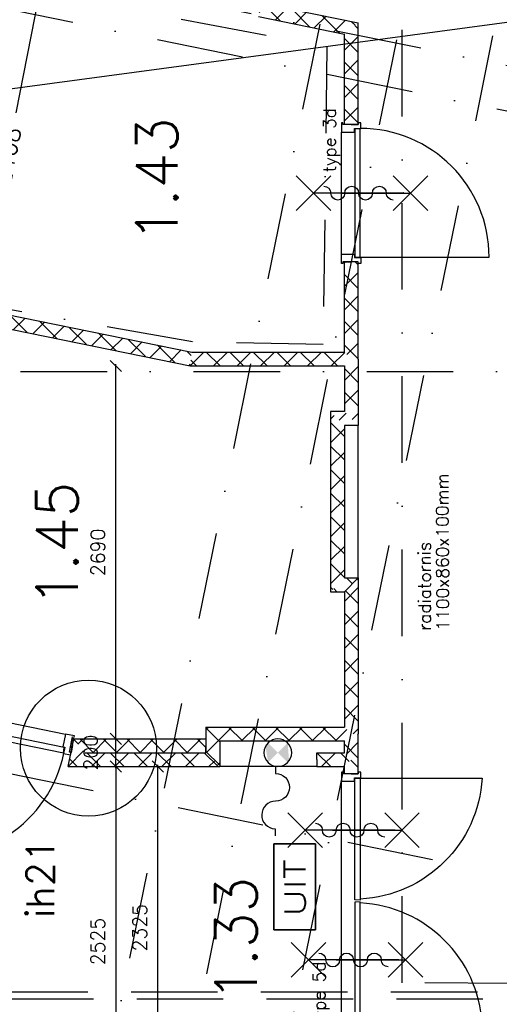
# Model space of a CAD drawing. Extents: x -171140 to 151546, y -8083 to 162438.
# Tile 29 of 96: x 25696 to 29159, y 38082 to 45185. Entities that reach past the tile are written whole.
import ezdxf
from ezdxf.enums import TextEntityAlignment as Align

# ---------------------------------------------------------------- set-up
doc = ezdxf.new("R2010")
doc.units = 0
doc.header["$LTSCALE"] = 50
doc.header["$MEASUREMENT"] = 0
doc.header["$PDMODE"] = 3
doc.header["$PDSIZE"] = 0.001
for name, pattern in [('DASHDOT', [25, 12.5, -6.25, 0, -6.25]), ('DASHED', [0.75, 0.5, -0.25]), ('HIDDEN2', [0.1875, 0.125, -0.0625]), ('STRAM_0WT$0$DASHDOT', [25, 12.5, -6.25, 0, -6.25])]:
    doc.linetypes.add(name, pattern=pattern)
doc.layers.get('0').update_dxf_attribs({"linetype": 'CONTINUOUS'})
doc.layers.get('DEFPOINTS').update_dxf_attribs({"linetype": 'CONTINUOUS'})
for name, color, linetype in [('00', 7, 'CONTINUOUS'), ('_BRANDCOMPART', 6, 'DASHDOT'), ('_DETAILNUMMERS', 4, 'CONTINUOUS'), ('_DETAILNUMMERSTEKST', 4, 'CONTINUOUS'), ('A--A22--_F123-', 9, 'CONTINUOUS'), ('A--A56--_F123-', 7, 'CONTINUOUS'), ('A--L21--', 3, 'CONTINUOUS'), ('A--L22--', 7, 'CONTINUOUS'), ('A--L22--_F-2--', 7, 'CONTINUOUS'), ('A--L24AC1_TRAPPEN', 1, 'HIDDEN2'), ('A--L32--', 7, 'CONTINUOUS'), ('A--L32--_F-23-', 2, 'CONTINUOUS'), ('A--L32--_F123-', 1, 'CONTINUOUS'), ('A--L32--_F123-DRAAIR', 7, 'CONTINUOUS'), ('A--L3A1_VPORTS', 1, 'CONTINUOUS'), ('A--L56--', 7, 'CONTINUOUS'), ('A--L56--_F123-', 7, 'CONTINUOUS'), ('A--L63--', 7, 'CONTINUOUS'), ('A--L63--_F123-', 7, 'CONTINUOUS'), ('A--L65--', 7, 'CONTINUOUS'), ('A--L65--_F-23-', 7, 'CONTINUOUS'), ('A--L65--_F123-', 7, 'CONTINUOUS'), ('A--M$1A-_F123-', 1, 'CONTINUOUS'), ('A--T$1A-_F123-_R', 4, 'CONTINUOUS'), ('A--T63--_F123-', 1, 'CONTINUOUS'), ('STRAM_0WT$0$A--L$7A-_STRAM', 1, 'STRAM_0WT$0$DASHDOT'), ('STRAM_0WT$0$A--T$7A8-_STRA', 8, 'STRAM_0WT$0$DASHDOT'), ('TEKST_KOZIJNMERK', 10, 'CONTINUOUS'), ('TEKSTKOZIJNMERK', 2, 'CONTINUOUS'), ('X--LR---_CP', 7, 'CONTINUOUS')]:
    doc.layers.add(name, color=color, linetype=linetype)
doc.styles.add('ALFA-0_25', font='ROMANS')
doc.styles.add('B-01', font='SIMPLEX.SHX', dxfattribs={"width": 0.8, "height": 4.5})
doc.styles.add('HIEMSTRA', font='romans.shx')
doc.dimstyles.new('BEILEN', dxfattribs={"dimscale": 40, "dimtxt": 2.5, "dimasz": 2, "dimexe": 0.3, "dimexo": 0.3, "dimgap": 2, "dimtad": 1, "dimdec": 0, "dimzin": 0, "dimtxsty": 'HIEMSTRA', "dimblk1": 'OBLIQUE', "dimblk2": 'OBLIQUE', "dimsah": 1, "dimcen": -0.09, "dimdle": 0.3, "dimse1": 1, "dimclrd": 2, "dimclre": 2, "dimclrt": 3, "dimazin": 3, "dimtfac": 1, "dimtdec": 4, "dimtofl": 0, "dimtmove": 0, "dimatfit": 3, "dimtvp": 625, "dimtolj": 1, "dimtzin": 0})
doc.dimstyles.get("Standard").update_dxf_attribs({"dimscale": 40, "dimtxt": 2.5, "dimasz": 2, "dimexe": 0.3, "dimexo": 0.3, "dimgap": 2, "dimtad": 0, "dimdec": 0, "dimzin": 0, "dimtxsty": 'HIEMSTRA', "dimblk1": 'OBLIQUE', "dimblk2": 'OBLIQUE', "dimsah": 1, "dimcen": -0.09, "dimdle": 0.3, "dimse1": 1, "dimclrd": 2, "dimclre": 2, "dimclrt": 3, "dimazin": 3, "dimtfac": 1, "dimtdec": 4, "dimtix": 1, "dimtmove": 0, "dimatfit": 3, "dimtvp": 625, "dimtolj": 1, "dimtzin": 0})
doc.dimstyles.new('STANDARD$0', dxfattribs={"dimscale": 50, "dimtxt": 2.5, "dimasz": 2, "dimexe": 2, "dimexo": 0, "dimgap": 2, "dimtad": 1, "dimdec": 0, "dimzin": 0, "dimtxsty": 'ALFA-0_25', "dimblk1": 'OBLIQUE', "dimblk2": 'OBLIQUE', "dimsah": 1, "dimcen": -3, "dimdle": 2, "dimclrd": 1, "dimclre": 1, "dimclrt": 2, "dimazin": 3, "dimtfac": 0.6666666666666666, "dimtofl": 0, "dimtmove": 0, "dimatfit": 3, "dimtvp": 0.8333333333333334, "dimtolj": 1, "dimtzin": 0})
pattern_1 = [(45, (-27090.04645999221, -40031.85821619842), (-84.85281374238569, 84.8528137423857), []), (135, (-27090.04645999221, -40031.85821619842), (-84.8528137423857, -84.85281374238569), [])]
pattern_2 = [(45, (-26107.55094729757, -39846.85821619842), (-84.85281374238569, 84.8528137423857), []), (135, (-26107.55094729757, -39846.85821619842), (-84.8528137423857, -84.85281374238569), [])]

# ---------------------------------------------------------------- blocks, each defined once
blk = doc.blocks.new('*U1187')
at = {"layer": 'A--A22--_F123-', "linetype": 'CONTINUOUS'}
h = blk.add_hatch(dxfattribs=at)
h.set_pattern_fill('ALFAKRS', color=256, scale=120, style=0)
h.set_pattern_definition(pattern_1)
h.paths.add_polyline_path([(0, 0), (-50, 50), (-50, -134.9999999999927), (0, -184.9999999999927), (50, -234.9999999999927), (50, -50)])
at = {"layer": 'A--L22--_F-2--', "color": 2, "linetype": 'CONTINUOUS'}
for points in [[(-50, 50), (-50, 50), (-50, -134.9999999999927), (-50, -134.9999999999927)], [(50, -50), (50, -50), (50, -234.9999999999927), (50, -234.9999999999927)]]:
    blk.add_lwpolyline(points, dxfattribs=at)
blk = doc.blocks.new('Q060089-')
at = {"layer": 'A--L63--_F123-', "color": 1, "linetype": 'CONTINUOUS'}
blk.add_lwpolyline([(0, 0), (0, 300), (620, 300), (620, 0)], close=True, dxfattribs=at)
at = {"layer": 'X--LR---_CP'}
blk.add_point((620, 0), dxfattribs=at)
blk.add_point((620, 0), dxfattribs=at)
blk.add_point((620, 0), dxfattribs=at)
at = {"layer": 'A--T63--_F123-', "style": 'ALFA-0_25', "width": 1.279785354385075}
blk.add_text('UIT', height=150, dxfattribs=at).set_placement((96.21692030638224, 73.05139613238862), (507.5764985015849, 73.05139613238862), align=Align.FIT)
at = {"layer": 'A--L63--_F123-', "linetype": 'CONTINUOUS'}
mesh = blk.add_polyface(dxfattribs=at)
corners = [(0, 0), (0, 300), (620, 300), (620, 0)]
mesh.append_faces([[corners[k] for k in face] for face in [(0, 1, 1, 1), (1, 2, 2, 2), (2, 3, 3, 3), (3, 0, 0, 0)]])
mesh.append_faces([[corners[k] for k in face] for face in [(0, 3, 2, 1)]], dxfattribs={"vtx0": -1, "vtx1": -1, "vtx2": -1, "vtx3": -1})
blk = doc.blocks.new('*U1165')
at = {"layer": 'A--A22--_F123-', "linetype": 'CONTINUOUS'}
h = blk.add_hatch(dxfattribs=at)
h.set_pattern_fill('ALFAKRS', color=256, scale=120, style=0)
h.set_pattern_definition([(45, (-24966.49075178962, -43137.3032601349), (-84.85281374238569, 84.8528137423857), []), (135, (-24966.49075178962, -43137.3032601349), (-84.8528137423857, -84.85281374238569), [])])
h.paths.add_polyline_path([(0, 0), (-9.980120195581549, -48.99384860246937), (1960.801663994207, -450.4450439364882), (1965.842441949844, -400.4450439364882), (1970.883219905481, -350.4450439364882), (9.980120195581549, 48.99384860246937)])
at = {"layer": 'A--L22--_F-2--', "color": 2, "linetype": 'CONTINUOUS'}
for points in [[(0, 0), (-9.980120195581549, -48.99384860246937), (1960.801663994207, -450.4450439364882), (1960.801663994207, -450.4450439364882)], [(0, 0), (9.980120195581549, 48.99384860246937), (1970.883219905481, -350.4450439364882), (1970.883219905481, -350.4450439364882)]]:
    blk.add_lwpolyline(points, dxfattribs=at)
blk = doc.blocks.new('*U1146')
at = {"layer": 'A--A22--_F123-', "linetype": 'CONTINUOUS'}
h = blk.add_hatch(dxfattribs=at)
h.set_pattern_fill('ALFAKRS', color=256, scale=120, style=0)
h.set_pattern_definition([(45, (-26932.33319373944, -42736.85821619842), (-84.85281374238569, 84.8528137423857), []), (135, (-26932.33319373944, -42736.85821619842), (-84.8528137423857, -84.85281374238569), [])])
h.paths.add_polyline_path([(0, 0), (-5.040777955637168, -50), (1107.71326625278, -49.99999999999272), (1157.71326625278, 7.275957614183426e-12), (1107.71326625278, 50.00000000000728), (5.040777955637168, 50)])
at = {"layer": 'A--L22--_F-2--', "color": 2, "linetype": 'CONTINUOUS'}
for points in [[(5.040777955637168, 50), (5.040777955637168, 50), (1107.71326625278, 50.00000000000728), (1107.71326625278, 50.00000000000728)], [(-5.040777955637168, -50), (-5.040777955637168, -50), (1107.71326625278, -49.99999999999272), (1107.71326625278, -49.99999999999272)]]:
    blk.add_lwpolyline(points, dxfattribs=at)
blk = doc.blocks.new('*U1145')
at = {"layer": 'A--A22--_F123-', "linetype": 'CONTINUOUS'}
h = blk.add_hatch(dxfattribs=at)
h.set_pattern_fill('ALFAKRS', color=256, scale=120, style=0)
h.set_pattern_definition(pattern_2)
h.paths.add_polyline_path([(0, 0), (-61.21096547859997, -50), (1032.495512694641, -50), (982.4955126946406, 0), (932.4955126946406, 50), (61.21096547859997, 50)])
at = {"layer": 'A--L22--_F-2--', "color": 2, "linetype": 'CONTINUOUS'}
for points in [[(61.21096547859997, 50), (61.21096547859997, 50), (932.4955126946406, 50), (932.4955126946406, 50)], [(-61.21096547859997, -50), (-61.21096547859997, -50), (1032.495512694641, -50), (1032.495512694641, -50)]]:
    blk.add_lwpolyline(points, dxfattribs=at)
blk = doc.blocks.new('S060204-')
at = {"layer": 'A--L65--_F-23-', "color": 255}
blk.add_circle((0, 0), 0.0123, dxfattribs=at)
at = {"layer": 'A--L65--_F123-', "color": 1, "linetype": 'CONTINUOUS'}
for points in [[(-1.25, 6.25), (1.25, 3.75)], [(1.25, 6.25), (-1.25, 3.75)], [(0, 0), (0, 5)]]:
    blk.add_lwpolyline(points, dxfattribs=at)
blk = doc.blocks.new('S060205A')
at = {"layer": 'A--L65--_F-23-', "color": 255}
blk.add_circle((0, -0.01230000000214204), 0.0123, dxfattribs=at)
at = {"layer": 'A--L65--_F123-', "color": 1, "linetype": 'CONTINUOUS'}
for points in [[(-0.5, 5.737699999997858, 0.41), (0, 5.237699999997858)], [(0, 4.237699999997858, 1), (0, 5.237699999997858)], [(0, 4.237699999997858, 1), (0, 3.237699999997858)], [(0, 2.237699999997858, 1), (0, 3.237699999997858)], [(0, 2.237699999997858, 1), (0, 1.237699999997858)], [(0.5, 0.737699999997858, 0.41), (0, 1.237699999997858)]]:
    blk.add_lwpolyline(points, format="xyb", dxfattribs=at)
blk.add_lwpolyline([(0, -0.01230000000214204), (0, 6.237699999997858)], dxfattribs=at)
at = {"layer": 'A--L65--', "xscale": -1}
blk.add_blockref('S060204-', (0, 1.487699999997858), dxfattribs=at)
blk.add_blockref('S060204-', (0, 1.487699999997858), dxfattribs=at)
at = {"layer": 'A--L65--', "rotation": 180}
blk.add_blockref('S060204-', (0, 4.487699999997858), dxfattribs=at)
blk.add_blockref('S060204-', (0, 4.487699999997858), dxfattribs=at)
blk = doc.blocks.new('S050122-')
at = {"layer": 'A--A56--_F123-', "color": 2}
for points in [[(0.59, 1.09), (3.18, 1.29), (2, -0.33), (3.41, 1.09)], [(1.09, -2.11), (0.59, -1.74), (3.41, -1.74), (2, -0.33)]]:
    blk.add_solid(points, dxfattribs=at)
at = {"layer": 'A--L56--_F123-', "color": 1, "linetype": 'CONTINUOUS'}
blk.add_lwpolyline([(0, -0.33, 1), (4, -0.33, 1)], format="xyb", close=True, dxfattribs=at)
blk.add_lwpolyline([(4, -0.66), (5, -0.66, -1), (9, -0.66, 0.98), (13, -0.74), (14, -0.74)], format="xyb", dxfattribs=at)
blk = doc.blocks.new('*U1128')
at = {"layer": 'A--A22--_F123-', "linetype": 'CONTINUOUS'}
h = blk.add_hatch(dxfattribs=at)
h.set_pattern_fill('ALFAKRS', color=256, scale=120, style=0)
h.set_pattern_definition(pattern_1)
h.paths.add_polyline_path([(0, 0), (-50, 50), (950, 50.00000000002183), (1000, 2.182787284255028e-11), (950.0000000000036, -49.99999999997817), (50, -50)])
at = {"layer": 'A--L22--_F-2--', "color": 2, "linetype": 'CONTINUOUS'}
for points in [[(-50, 50), (-50, 50), (950, 50.00000000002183), (950, 50.00000000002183)], [(50, -50), (50, -50), (950.0000000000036, -49.99999999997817), (950.0000000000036, -49.99999999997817)]]:
    blk.add_lwpolyline(points, dxfattribs=at)
blk = doc.blocks.new('*U1084')
at = {"layer": 'A--A22--_F123-', "linetype": 'CONTINUOUS'}
h = blk.add_hatch(dxfattribs=at)
h.set_pattern_fill('ALFAKRS', color=256, scale=120, style=0)
h.set_pattern_definition([(45, (-26127.91955748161, -39946.85821619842), (-84.85281374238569, 84.8528137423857), []), (135, (-26127.91955748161, -39946.85821619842), (-84.8528137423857, -84.85281374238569), [])])
h.paths.add_polyline_path([(0, 0), (-40.84235529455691, 50), (912.1269025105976, 50), (912.1269025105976, 0), (912.1269025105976, -50), (40.84235529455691, -50)])
at = {"layer": 'A--L22--_F-2--', "color": 2, "linetype": 'CONTINUOUS'}
for points in [[(-40.84235529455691, 50), (-40.84235529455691, 50), (912.1269025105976, 50), (912.1269025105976, 0)], [(40.84235529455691, -50), (40.84235529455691, -50), (912.1269025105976, -50), (912.1269025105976, 0)]]:
    blk.add_lwpolyline(points, dxfattribs=at)
blk = doc.blocks.new('STRAM_0WT')
at = {"layer": 'STRAM_0WT$0$A--L$7A-_STRAM'}
for p, q in [((-35527.84678099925, 66718.09698073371), (-57057.90875369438, -38976.08064642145)), ((-45863.10254586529, 12168.25734525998), (-61174.94049504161, 15287.30162340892)), ((-45799.22977661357, 12481.81797631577), (-59254.97571282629, 15222.77353696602)), ((-47754.97353758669, 12905.71931084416), (-58003.33630250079, -37404.97072971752)), ((-47201.34304837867, 12792.94395263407), (-57719.32570982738, -38841.34902378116)), ((-46940.95552698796, 6876.921696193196), (-62252.79347616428, 9995.965974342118))]:
    blk.add_line(p, q, dxfattribs=at)
at = {"layer": 'STRAM_0WT$0$A--T$7A8-_STRA', "color": 8}
blk.add_line((-66167.14194266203, 10400.00000000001), (-540.6024494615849, 10400.00000000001), dxfattribs=at)
blk = doc.blocks.new('*U1082')
at = {"layer": 'A--A22--_F123-', "linetype": 'CONTINUOUS'}
h = blk.add_hatch(dxfattribs=at)
h.set_pattern_fill('ALFAKRS', color=256, scale=120, style=0)
h.set_pattern_definition([(45, (-27428.95975840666, -45256.0987512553), (-84.85281374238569, 84.8528137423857), []), (135, (-27428.95975840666, -45256.0987512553), (-84.8528137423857, -84.85281374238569), [])])
h.paths.add_polyline_path([(0, 0), (58.97396879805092, 39.01372840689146), (711.0867015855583, -93.8226100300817), (661.0867015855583, -134.6643492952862), (611.0867015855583, -175.5060885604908), (-9.980120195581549, -48.99384860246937)])
at = {"layer": 'A--L22--_F-2--', "color": 2, "linetype": 'CONTINUOUS'}
for points in [[(58.97396879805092, 39.01372840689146), (58.97396879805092, 39.01372840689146), (711.0867015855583, -93.8226100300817), (711.0867015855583, -93.8226100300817)], [(-9.980120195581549, -48.99384860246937), (-9.980120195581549, -48.99384860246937), (611.0867015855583, -175.5060885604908), (611.0867015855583, -175.5060885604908)]]:
    blk.add_lwpolyline(points, dxfattribs=at)
blk = doc.blocks.new('_OBLIQUE')
at = {"color": 0, "linetype": 'BYBLOCK'}
blk.add_line((-0.5, -0.5), (0.5, 0.5), dxfattribs=at)
blk = doc.blocks.new('*D232')
at = {"layer": 'A--M$1A-_F123-', "color": 2, "linetype": 'CONTINUOUS'}
blk.add_line((33428.32547531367, 45730.4540109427), (16072.69047411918, 43400.29928627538), dxfattribs=at)
at = {"layer": 'DEFPOINTS', "color": 0, "linetype": 'CONTINUOUS'}
for p in [(33416.43218808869, 45728.85722699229), (16084.58376134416, 43401.89607022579), (16084.58376134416, 43401.89607022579)]:
    blk.add_point(p, dxfattribs=at)
at = {"layer": 'A--M$1A-_F123-', "color": 2, "linetype": 'CONTINUOUS', "xscale": 80, "yscale": 80, "zscale": 80}
for p, rotation in [((33416.43218808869, 45728.85722699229), 7.646762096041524), ((16084.58376134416, 43401.89607022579), 187.6467620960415)]:
    blk.add_blockref('_OBLIQUE', p, dxfattribs=dict(at, rotation=rotation))
at = {"layer": 'A--M$1A-_F123-', "color": 3, "linetype": 'CONTINUOUS', "insert": (24733.20948192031, 44694.22059354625), "char_height": 100, "attachment_point": 5, "rotation": 7.64676209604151, "style": 'HIEMSTRA'}
blk.add_mtext('\\A1;17487', dxfattribs=at)
blk = doc.blocks.new('*D238')
at = {"color": 2, "linetype": 'BYBLOCK'}
blk.add_line((26692.90648273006, 37459.85821619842), (26692.90648273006, 39808.85821619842), dxfattribs=at)
at = {"layer": 'DEFPOINTS', "color": 0, "linetype": 'BYBLOCK'}
for p in [(26692.90648273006, 39796.85821619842), (26692.90648273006, 39796.85821619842), (26692.90648273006, 37471.85821619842)]:
    blk.add_point(p, dxfattribs=at)
at = {"color": 2, "linetype": 'BYBLOCK', "xscale": 80, "yscale": 80, "zscale": 80}
for p, rotation in [((26692.90648273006, 39796.85821619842), 90), ((26692.90648273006, 37471.85821619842), 270)]:
    blk.add_blockref('_OBLIQUE', p, dxfattribs=dict(at, rotation=rotation))
at = {"color": 3, "linetype": 'BYBLOCK', "insert": (26562.90648273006, 38634.35821619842), "char_height": 100, "attachment_point": 5, "rotation": 90, "style": 'HIEMSTRA'}
blk.add_mtext('\\A1;2325', dxfattribs=at)
blk = doc.blocks.new('*D239')
at = {"color": 2, "linetype": 'BYBLOCK'}
for p, q in [((26390.11364490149, 39808.85821619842), (26390.11364490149, 37259.85821619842)), ((26386.47786460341, 37271.85821619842), (26402.11364490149, 37271.85821619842))]:
    blk.add_line(p, q, dxfattribs=at)
at = {"layer": 'DEFPOINTS', "color": 0, "linetype": 'BYBLOCK'}
for p in [(26374.47786460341, 39796.85821619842), (26374.47786460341, 37271.85821619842), (26390.11364490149, 37271.85821619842)]:
    blk.add_point(p, dxfattribs=at)
at = {"color": 2, "linetype": 'BYBLOCK', "xscale": 80, "yscale": 80, "zscale": 80}
for p, rotation in [((26390.11364490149, 39796.85821619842), 90), ((26390.11364490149, 37271.85821619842), 270)]:
    blk.add_blockref('_OBLIQUE', p, dxfattribs=dict(at, rotation=rotation))
at = {"color": 3, "linetype": 'BYBLOCK', "insert": (26260.11364490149, 38534.35821619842), "char_height": 100, "attachment_point": 5, "rotation": 90, "style": 'HIEMSTRA'}
blk.add_mtext('\\A1;2525', dxfattribs=at)
blk = doc.blocks.new('*D317')
at = {"color": 2, "linetype": 'BYBLOCK'}
blk.add_line((26390.11364490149, 39784.85821619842), (26390.11364490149, 39996.85821619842), dxfattribs=at)
at = {"layer": 'DEFPOINTS', "color": 0, "linetype": 'BYBLOCK'}
for p in [(26390.11364490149, 39996.85821619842), (26390.11364490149, 39996.85821619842), (26388.33650286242, 39796.85821619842)]:
    blk.add_point(p, dxfattribs=at)
at = {"color": 2, "linetype": 'BYBLOCK', "xscale": 80, "yscale": 80, "zscale": 80}
for p, rotation in [((26390.11364490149, 39996.85821619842), 90), ((26390.11364490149, 39796.85821619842), 270)]:
    blk.add_blockref('_OBLIQUE', p, dxfattribs=dict(at, rotation=rotation))
at = {"color": 3, "linetype": 'BYBLOCK', "insert": (26208.11364490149, 39896.85821619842), "char_height": 100, "attachment_point": 5, "rotation": 90, "style": 'HIEMSTRA'}
blk.add_mtext('\\A1;200', dxfattribs=at)
blk = doc.blocks.new('*D318')
at = {"color": 2, "linetype": 'BYBLOCK'}
blk.add_line((26390.11364490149, 39984.85821619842), (26390.11364490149, 42698.85821619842), dxfattribs=at)
at = {"layer": 'DEFPOINTS', "color": 0, "linetype": 'BYBLOCK'}
for p in [(26390.11364490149, 42686.85821619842), (26390.11364490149, 42686.85821619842), (26390.11364490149, 39996.85821619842)]:
    blk.add_point(p, dxfattribs=at)
at = {"color": 2, "linetype": 'BYBLOCK', "xscale": 80, "yscale": 80, "zscale": 80}
for p, rotation in [((26390.11364490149, 42686.85821619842), 90), ((26390.11364490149, 39996.85821619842), 270)]:
    blk.add_blockref('_OBLIQUE', p, dxfattribs=dict(at, rotation=rotation))
at = {"color": 3, "linetype": 'BYBLOCK', "insert": (26260.11364490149, 41341.85821619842), "char_height": 100, "attachment_point": 5, "rotation": 90, "style": 'HIEMSTRA'}
blk.add_mtext('\\A1;2690', dxfattribs=at)
blk = doc.blocks.new('*D319')
at = {"color": 1, "linetype": 'BYBLOCK'}
for p, q in [((25885.71854932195, 45620.47436553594), (25666.78793073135, 44512.07343439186)), ((26029.70448240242, 45490.10232855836), (25768.23640659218, 45541.74732990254)), ((25368.78021613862, 43003.32134448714), (25542.67931395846, 43883.73689891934)), ((25551.52125631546, 43069.15848587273), (25290.05318050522, 43120.80348721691))]:
    blk.add_line(p, q, dxfattribs=at)
at = {"layer": 'DEFPOINTS', "color": 0, "linetype": 'BYBLOCK'}
for p in [(25866.34099577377, 45522.36977635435), (26029.70448240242, 45490.10232855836), (25551.52125631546, 43069.15848587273)]:
    blk.add_point(p, dxfattribs=at)
at = {"color": 1, "linetype": 'BYBLOCK', "xscale": 100, "yscale": 100, "zscale": 100}
for p, rotation in [((25866.34099577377, 45522.36977635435), 78.82679734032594), ((25388.1577696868, 43101.42593366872), 258.8267973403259)]:
    blk.add_blockref('_OBLIQUE', p, dxfattribs=dict(at, rotation=rotation))
at = {"color": 2, "linetype": 'BYBLOCK', "insert": (25604.73362234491, 44197.9051666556), "char_height": 125, "attachment_point": 5, "rotation": 78.82679734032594, "style": 'ALFA-0_25'}
blk.add_mtext('\\A1;2468', dxfattribs=at)
blk = doc.blocks.new('*D341')
at = {"layer": 'A--M$1A-_F123-', "color": 2, "linetype": 'CONTINUOUS'}
for p, q in [((23981.86459492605, 29671.47096295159), (23903.4744371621, 29687.43915526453)), ((23978.66289297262, 29655.75334656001), (23984.25982377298, 29683.22948661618)), ((24079.85229213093, 29651.51072256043), (23981.86459492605, 29671.47096295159)), ((24079.85229213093, 29651.51072256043), (24158.24244989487, 29635.5425302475))]:
    blk.add_line(p, q, dxfattribs=at)
at = {"layer": 'DEFPOINTS', "color": 0, "linetype": 'CONTINUOUS'}
for p in [(23976.26766412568, 29643.99482289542), (23981.86459492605, 29671.47096295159), (24074.25536133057, 29624.03458250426)]:
    blk.add_point(p, dxfattribs=at)
at = {"layer": 'A--M$1A-_F123-', "color": 2, "linetype": 'CONTINUOUS', "xscale": 80, "yscale": 80, "zscale": 80}
for p, rotation in [((23981.86459492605, 29671.47096295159), 348.4862903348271), ((24079.85229213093, 29651.51072256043), 168.4862903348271)]:
    blk.add_blockref('_OBLIQUE', p, dxfattribs=dict(at, rotation=rotation))
at = {"layer": 'A--M$1A-_F123-', "color": 3, "linetype": 'CONTINUOUS', "insert": (36506.00868801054, 90903.8015958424), "char_height": 100, "attachment_point": 5, "rotation": 348.4862903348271, "style": 'HIEMSTRA'}
blk.add_mtext('\\A1;100', dxfattribs=at)
blk = doc.blocks.new('*U1020')
at = {"layer": 'A--A22--_F123-', "linetype": 'CONTINUOUS'}
h = blk.add_hatch(dxfattribs=at)
h.set_pattern_fill('ALFAKRS', color=256, scale=120, style=0)
h.set_pattern_definition(pattern_2)
h.paths.add_polyline_path([(0, 0), (-61.21096547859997, -50), (-20.47374511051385, 150), (20.36861018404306, 100), (61.21096547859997, 50), (61.21096547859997, 50)])
at = {"layer": 'A--L22--_F-2--', "color": 2, "linetype": 'CONTINUOUS'}
for points in [[(-61.21096547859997, -50), (-61.21096547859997, -50), (-20.47374511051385, 150), (-20.47374511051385, 150)], [(61.21096547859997, 50), (61.21096547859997, 50), (61.21096547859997, 50), (61.21096547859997, 50)]]:
    blk.add_lwpolyline(points, dxfattribs=at)
blk = doc.blocks.new('Q0340081')
at = {"layer": 'A--L32--_F123-', "color": 2, "linetype": 'CONTINUOUS'}
blk.add_lwpolyline([(0, 0), (0, -40), (926.1199999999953, -40), (923.1199999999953, 0), (0, 0)], close=True, dxfattribs=at)
at = {"layer": 'A--L32--_F123-', "color": 1, "linetype": 'CONTINUOUS'}
blk.add_lwpolyline([(0, -40), (0, -970, 0.414213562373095), (930, -40)], format="xyb", dxfattribs=at)
blk = doc.blocks.new('DR_930TYPE3')
at = {"layer": 'A--L32--_F123-', "color": 1}
blk.add_line((67, 0), (967, 0), dxfattribs=at)
for points in [[(0, -9), (0, 0), (67, 0), (67, -93.75), (52, -93.75), (52, -139), (0, -139), (0, -121), (12, -121), (12, -9), (0, -9)], [(1034, -9), (1034, 0), (967, 0), (967, -93.75), (982, -93.75), (982, -139), (1034, -139), (1034, -121), (1022, -121), (1022, -9), (1034, -9)]]:
    blk.add_lwpolyline(points, close=True, dxfattribs=at)
at = {"layer": 'X--LR---_CP', "color": 2, "linetype": 'CONTINUOUS'}
blk.add_point((0, 0), dxfattribs=at)
at = {"layer": 'X--LR---_CP', "color": 3, "linetype": 'CONTINUOUS'}
blk.add_point((0, 0), dxfattribs=at)
at = {"layer": 'A--L32--', "linetype": 'CONTINUOUS'}
blk.add_blockref('Q0340081', (53.94000000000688, -95.93610172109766), dxfattribs=at)
blk = doc.blocks.new('DR_930TYPE3B')
at = {"layer": 'A--L32--_F123-', "color": 1}
blk.add_line((67, 0), (947, 0), dxfattribs=at)
for points in [[(0, -9), (0, 0), (67, 0), (67, -93.75), (42, -93.75), (42, -139), (0, -139), (0, -121), (12, -121), (12, -9), (0, -9)], [(1014, -9), (1014, 0), (947, 0), (947, -93.75), (972, -93.75), (972, -139), (1014, -139), (1014, -121), (1002, -121), (1002, -9), (1014, -9)]]:
    blk.add_lwpolyline(points, close=True, dxfattribs=at)
at = {"layer": 'X--LR---_CP', "color": 1, "linetype": 'CONTINUOUS'}
blk.add_point((0, 0), dxfattribs=at)
blk.add_point((0, 0), dxfattribs=at)
at = {"layer": 'A--L32--', "linetype": 'CONTINUOUS'}
blk.add_blockref('Q0340081', (43.94000000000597, -95.93610172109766), dxfattribs=at)
blk = doc.blocks.new('TYPE_5D')
at = {"layer": 'A--L32--_F-23-'}
for points in [[(-1861.000000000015, 51.49999999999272), (-1861.000000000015, 69.49999999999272), (-1794.000000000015, 69.49999999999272), (-1794.000000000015, -24.25000000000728), (-1819.000000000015, -24.25000000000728), (-1819.000000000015, -69.50000000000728), (-1861.000000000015, -69.50000000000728), (-1861.000000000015, -51.50000000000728), (-1849.000000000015, -51.50000000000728), (-1849.000000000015, 51.49999999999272), (-1861.000000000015, 51.49999999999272)], [(-1.455191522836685e-11, 51.49999999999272), (-1.455191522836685e-11, 69.49999999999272), (-67.00000000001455, 69.49999999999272), (-67.00000000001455, -24.25000000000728), (-42.00000000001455, -24.25000000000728), (-42.00000000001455, -69.50000000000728), (-1.455191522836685e-11, -69.50000000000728), (-1.455191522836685e-11, -51.50000000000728), (-12.00000000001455, -51.50000000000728), (-12.00000000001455, 51.49999999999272), (-1.455191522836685e-11, 51.49999999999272)], [(-1817.000000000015, -26.07359312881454), (-1817.000000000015, -66.07359312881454), (-937.0000000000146, -66.07359312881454), (-940.0000000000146, -26.07359312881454), (-1817.000000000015, -26.07359312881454)], [(-44.00000000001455, -26.07359312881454), (-44.00000000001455, -66.07359312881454), (-924.0000000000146, -66.07359312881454), (-921.0000000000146, -26.07359312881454), (-44.00000000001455, -26.07359312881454)]]:
    blk.add_lwpolyline(points, close=True, dxfattribs=at)
at = {"layer": 'A--L32--_F123-', "color": 1}
blk.add_line((-1794.000000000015, 69.49999999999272), (-67.00000000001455, 69.49999999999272), dxfattribs=at)
at = {"layer": 'A--L32--_F123-DRAAIR', "color": 1}
for points in [[(-1817.000000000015, -66.07359312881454), (-1817.000000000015, -946.0735931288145, 0.3818475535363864), (-944.1200000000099, -66.32359312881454)], [(-44.00000000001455, -66.07359312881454), (-44.00000000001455, -946.0735931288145, -0.3818475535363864), (-916.8800000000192, -66.32359312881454)]]:
    blk.add_lwpolyline(points, format="xyb", dxfattribs=at)
blk = doc.blocks.new('*U907')
at = {"layer": 'A--A22--_F123-', "linetype": 'CONTINUOUS'}
h = blk.add_hatch(dxfattribs=at)
h.set_pattern_fill('ALFAKRS', color=256, scale=120, style=0)
h.set_pattern_definition([(45, (-27840.04645999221, -39846.85821619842), (-84.85281374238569, 84.8528137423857), []), (135, (-27840.04645999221, -39846.85821619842), (-84.8528137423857, -84.85281374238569), [])])
h.paths.add_polyline_path([(0, 0), (0, 50), (199.9999999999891, 50), (249.9999999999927, 0), (199.9999999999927, -50), (0, -50)])
at = {"layer": 'A--L22--_F-2--', "color": 2, "linetype": 'CONTINUOUS'}
for points in [[(0, 0), (0, 50), (199.9999999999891, 50), (199.9999999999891, 50)], [(0, 0), (0, -50), (199.9999999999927, -50), (199.9999999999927, -50)]]:
    blk.add_lwpolyline(points, dxfattribs=at)
blk = doc.blocks.new('DETAILNR')
at = {"layer": '_DETAILNUMMERS'}
blk.add_circle((32.92718113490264, -23.2258544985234), 490.6935699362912, dxfattribs=at)
at = {"layer": 'X--LR---_CP'}
blk.add_point((0, 0), dxfattribs=at)
at = {"layer": '_DETAILNUMMERSTEKST', "style": 'ALFA-0_25'}
blk.add_attdef('DETAILNR', text='', height=200, rotation=90, dxfattribs=at).set_placement((-618.3754303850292, 223.8354966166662), align=Align.RIGHT)
blk = doc.blocks.new('*U900')
at = {"layer": 'A--A22--_F123-', "linetype": 'CONTINUOUS'}
h = blk.add_hatch(dxfattribs=at)
h.set_pattern_fill('ALFAKRS', color=256, scale=120, style=0)
h.set_pattern_definition([(45, (-28090.04645999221, -44428.72543944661), (-84.85281374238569, 84.8528137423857), []), (135, (-28090.04645999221, -44428.72543944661), (-84.8528137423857, -84.85281374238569), [])])
h.paths.add_polyline_path([(0, 0), (-50, 0), (-50, 651.867223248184), (0, 692.7089625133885), (50, 733.5507017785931), (50, 0)])
at = {"layer": 'A--L22--_F-2--', "color": 2, "linetype": 'CONTINUOUS'}
for points in [[(0, 0), (50, 0), (50, 733.5507017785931), (50, 733.5507017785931)], [(0, 0), (-50, 0), (-50, 651.867223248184), (-50, 651.867223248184)]]:
    blk.add_lwpolyline(points, dxfattribs=at)
blk = doc.blocks.new('*U897')
at = {"layer": 'A--A22--_F123-', "linetype": 'CONTINUOUS'}
h = blk.add_hatch(dxfattribs=at)
h.set_pattern_fill('ALFAKRS', color=256, scale=120, style=0)
h.set_pattern_definition([(45, (-28090.04645999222, -42736.85821619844), (-84.85281374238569, 84.8528137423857), []), (135, (-28090.04645999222, -42736.85821619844), (-84.8528137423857, -84.85281374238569), [])])
h.paths.add_polyline_path([(0, 0), (-50, 50), (-50.00000000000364, 701.8672232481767), (-3.637978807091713e-12, 701.8672232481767), (49.99999999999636, 701.8672232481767), (50, 0)])
at = {"layer": 'A--L22--_F-2--', "color": 2, "linetype": 'CONTINUOUS'}
for points in [[(-50, 50), (-50, 50), (-50.00000000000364, 701.8672232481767), (-3.637978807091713e-12, 701.8672232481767)], [(50, 0), (50, 0), (49.99999999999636, 701.8672232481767), (-3.637978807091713e-12, 701.8672232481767)]]:
    blk.add_lwpolyline(points, dxfattribs=at)
blk = doc.blocks.new('*U895')
at = {"layer": 'A--A22--_F123-', "linetype": 'CONTINUOUS'}
h = blk.add_hatch(dxfattribs=at)
h.set_pattern_fill('ALFAKRS', color=256, scale=120, style=0)
h.set_pattern_definition([(45, (-26077.09708199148, -39947.86436759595), (-84.85281374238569, 84.8528137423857), []), (135, (-26077.09708199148, -39947.86436759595), (-84.8528137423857, -84.85281374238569), [])])
h.paths.add_polyline_path([(0, 0), (-10.00032939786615, -48.98972761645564), (-21.75641698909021, -46.58994394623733), (-11.75608759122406, 2.399783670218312), (-1.755758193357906, 51.38951128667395), (10.00032939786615, 48.98972761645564)])
at = {"layer": 'A--L22--_F-2--', "color": 2, "linetype": 'CONTINUOUS'}
for points in [[(0, 0), (-10.00032939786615, -48.98972761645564), (-21.75641698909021, -46.58994394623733), (-11.75608759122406, 2.399783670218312)], [(0, 0), (10.00032939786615, 48.98972761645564), (-1.755758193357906, 51.38951128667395), (-11.75608759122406, 2.399783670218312)]]:
    blk.add_lwpolyline(points, dxfattribs=at)
blk = doc.blocks.new('*U894')
at = {"layer": 'A--A22--_F123-', "linetype": 'CONTINUOUS'}
h = blk.add_hatch(dxfattribs=at)
h.set_pattern_fill('ALFAKRS', color=256, scale=120, style=0)
h.set_pattern_definition([(45, (-28090.04645999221, -39846.85821619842), (-84.85281374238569, 84.8528137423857), []), (135, (-28090.04645999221, -39846.85821619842), (-84.8528137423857, -84.85281374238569), [])])
h.paths.add_polyline_path([(0, 0), (-50.00000000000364, 50), (-50.00000000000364, 135.0000000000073), (-7.275957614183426e-12, 185.0000000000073), (49.99999999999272, 185.0000000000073), (50, 0)])
at = {"layer": 'A--L22--_F-2--', "color": 2, "linetype": 'CONTINUOUS'}
for points in [[(50, 0), (50, 0), (49.99999999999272, 185.0000000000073), (49.99999999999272, 185.0000000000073)], [(-50.00000000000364, 50), (-50.00000000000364, 50), (-50.00000000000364, 135.0000000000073), (-50.00000000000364, 135.0000000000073)]]:
    blk.add_lwpolyline(points, dxfattribs=at)
blk = doc.blocks.new('*U893')
at = {"layer": 'A--A22--_F123-', "linetype": 'CONTINUOUS'}
h = blk.add_hatch(dxfattribs=at)
h.set_pattern_fill('ALFAKRS', color=256, scale=120, style=0)
h.set_pattern_definition([(45, (-28090.04645999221, -39745.35821619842), (-84.85281374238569, 84.8528137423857), []), (135, (-28090.04645999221, -39745.35821619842), (-84.8528137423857, -84.85281374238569), [])])
h.paths.add_polyline_path([(0, 0), (-50, 0), (-50, 51.50000000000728), (0, 101.5000000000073), (50, 101.5000000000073), (50, 0)])
at = {"layer": 'A--L22--_F-2--', "color": 2, "linetype": 'CONTINUOUS'}
for points in [[(0, 0), (50, 0), (50, 101.5000000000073), (50, 101.5000000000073)], [(0, 0), (-50, 0), (-50, 51.50000000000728), (-50, 51.50000000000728)]]:
    blk.add_lwpolyline(points, dxfattribs=at)
blk = doc.blocks.new('*U841')
at = {"layer": 'A--A22--_F123-', "linetype": 'CONTINUOUS'}
h = blk.add_hatch(dxfattribs=at)
h.set_pattern_fill('ALFAKRS', color=256, scale=120, style=0)
h.set_pattern_definition([(45, (-28090.04645999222, -42736.85821619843), (-84.85281374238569, 84.8528137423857), []), (135, (-28090.04645999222, -42736.85821619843), (-84.8528137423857, -84.85281374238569), [])])
h.paths.add_polyline_path([(0, 0), (50, 0), (49.99999999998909, -479.4784398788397), (-1.091393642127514e-11, -429.4784398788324), (-50.00000000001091, -379.4784398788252), (-50, -50)])
at = {"layer": 'A--L22--_F-2--', "color": 2, "linetype": 'CONTINUOUS'}
for points in [[(50, 0), (50, 0), (49.99999999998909, -479.4784398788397), (49.99999999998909, -479.4784398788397)], [(-50, -50), (-50, -50), (-50.00000000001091, -379.4784398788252), (-50.00000000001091, -379.4784398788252)]]:
    blk.add_lwpolyline(points, dxfattribs=at)
blk = doc.blocks.new('*U840')
at = {"layer": 'A--A22--_F123-', "linetype": 'CONTINUOUS'}
h = blk.add_hatch(dxfattribs=at)
h.set_pattern_fill('ALFAKRS', color=256, scale=120, style=0)
h.set_pattern_definition([(45, (-28090.04645999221, -42307.3797763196), (-84.85281374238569, 84.8528137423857), []), (135, (-28090.04645999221, -42307.3797763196), (-84.8528137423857, -84.85281374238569), [])])
h.paths.add_polyline_path([(0, 0), (50, -50.00000000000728), (-49.99999999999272, -50), (-99.99999999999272, 7.275957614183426e-12), (-149.9999999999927, 50.00000000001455), (-50, 50.00000000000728)])
at = {"layer": 'A--L22--_F-2--', "color": 2, "linetype": 'CONTINUOUS'}
for points in [[(-50, 50.00000000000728), (-50, 50.00000000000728), (-149.9999999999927, 50.00000000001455), (-149.9999999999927, 50.00000000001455)], [(50, -50.00000000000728), (50, -50.00000000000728), (-49.99999999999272, -50), (-49.99999999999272, -50)]]:
    blk.add_lwpolyline(points, dxfattribs=at)
blk = doc.blocks.new('*U839')
at = {"layer": 'A--A22--_F123-', "linetype": 'CONTINUOUS'}
h = blk.add_hatch(dxfattribs=at)
h.set_pattern_fill('ALFAKRS', color=256, scale=120, style=0)
h.set_pattern_definition([(45, (-27990.04645999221, -42307.37977631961), (-84.85281374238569, 84.8528137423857), []), (135, (-27990.04645999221, -42307.37977631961), (-84.8528137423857, -84.85281374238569), [])])
h.paths.add_polyline_path([(0, 0), (-50, 50.00000000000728), (-50.00000000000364, -1250.000000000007), (-3.637978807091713e-12, -1200.000000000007), (49.99999999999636, -1150.000000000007), (50, -50.00000000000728)])
at = {"layer": 'A--L22--_F-2--', "color": 2, "linetype": 'CONTINUOUS'}
for points in [[(-50, 50.00000000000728), (-50, 50.00000000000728), (-50.00000000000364, -1250.000000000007), (-50.00000000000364, -1250.000000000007)], [(50, -50.00000000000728), (50, -50.00000000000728), (49.99999999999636, -1150.000000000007), (49.99999999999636, -1150.000000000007)]]:
    blk.add_lwpolyline(points, dxfattribs=at)
blk = doc.blocks.new('*U838')
at = {"layer": 'A--A22--_F123-', "linetype": 'CONTINUOUS'}
h = blk.add_hatch(dxfattribs=at)
h.set_pattern_fill('ALFAKRS', color=256, scale=120, style=0)
h.set_pattern_definition([(45, (-27990.04645999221, -41107.3797763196), (-84.85281374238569, 84.8528137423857), []), (135, (-27990.04645999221, -41107.3797763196), (-84.8528137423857, -84.85281374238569), [])])
h.paths.add_polyline_path([(0, 0), (-50, -50), (50, -50), (100, 0), (150, 50), (50, 50)])
at = {"layer": 'A--L22--_F-2--', "color": 2, "linetype": 'CONTINUOUS'}
for points in [[(50, 50), (50, 50), (150, 50), (150, 50)], [(-50, -50), (-50, -50), (50, -50), (50, -50)]]:
    blk.add_lwpolyline(points, dxfattribs=at)
blk = doc.blocks.new('*U837')
at = {"layer": 'A--A22--_F123-', "linetype": 'CONTINUOUS'}
h = blk.add_hatch(dxfattribs=at)
h.set_pattern_fill('ALFAKRS', color=256, scale=120, style=0)
h.set_pattern_definition([(45, (-28090.04645999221, -41107.3797763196), (-84.85281374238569, 84.8528137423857), []), (135, (-28090.04645999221, -41107.3797763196), (-84.8528137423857, -84.85281374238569), [])])
h.paths.add_polyline_path([(0, 0), (50, 50), (50, -1075.521560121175), (0, -1075.521560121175), (-50, -1025.521560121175), (-50, -50)])
at = {"layer": 'A--L22--_F-2--', "color": 2, "linetype": 'CONTINUOUS'}
for points in [[(50, 50), (50, 50), (50, -1075.521560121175), (50, -1075.521560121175)], [(-50, -50), (-50, -50), (-50, -1025.521560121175), (-50, -1025.521560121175)]]:
    blk.add_lwpolyline(points, dxfattribs=at)

msp = doc.modelspace()

# ---------------------------------------------------------------- linework, layer by layer
at = {"layer": '_BRANDCOMPART'}
msp.add_lwpolyline([(30494.5825889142, 38221.73970802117), (28457.88701096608, 38236.74869790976), (28457.88701096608, 38236.74869790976), (28457.88701096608, 45608.4662338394), (27870.38988809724, 45675.53120042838), (28200.00339985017, 47293.65144103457), (29563.61591841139, 47293.65144103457), (29893.58935324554, 48913.53859592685), (36087.18553714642, 79318.79502492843), (38726.90406926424, 79318.79502492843), (38727.04662047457, 82343.15060186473), (39358.53966938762, 82343.15060186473), (39358.53966938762, 83251.86034068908), (41161.39882034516, 83251.86034068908), (41154.8786297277, 76346.41779987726), (42676.33020600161, 76346.41763248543), (46227.6403264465, 68844.31198150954), (45422.04645999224, 68503.28897100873), (45422.04645999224, 67290.75910318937), (51065.61202550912, 68757.40547297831)], dxfattribs=at)
msp.add_lwpolyline([(25174.68253812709, 43172.58335350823), (25632.00957311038, 45417.667684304), (27913.84535334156, 44990.08398648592), (27913.84535334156, 44990.08398648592), (27885.96087637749, 42841.13184183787), (26942.54441087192, 42860.75358003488), (25174.68253812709, 43172.58335350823)], close=True, dxfattribs=at)
at = {"layer": '_DETAILNUMMERS', "color": 6, "linetype": 'DASHED', "ltscale": 25}
for points in [[(4701.785544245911, 22779.7018629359), (5365.006611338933, 26187.10007158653), (22399.32395563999, 22717.18415420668), (25562.28862609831, 38171.95163845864), (33002.04645999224, 38171.74112284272), (33002.04645999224, 39806.32211070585), (38123.09087594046, 39806.3186068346), (38123.09087594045, 56531.85821619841), (39427.04645999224, 56531.85821619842)], [(4750.864500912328, 22770.14906164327), (5404.449156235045, 26128.03875219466), (22438.33768965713, 22658.21018423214), (25603.13013472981, 38121.95048278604), (33052.04645999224, 38121.73970802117), (33052.04645999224, 39756.32207649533), (38173.09087594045, 39756.31857262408), (38173.09087594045, 39756.31857262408), (38173.09087594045, 56481.85821619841), (39427.04645999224, 56481.85821619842)]]:
    msp.add_lwpolyline(points, dxfattribs=at)
at = {"layer": 'A--L3A1_VPORTS', "color": 0}
msp.add_lwpolyline([(28140.04645999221, 41157.3797763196), (28140.04645999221, 42257.3797763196), (28040.04645999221, 42257.3797763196), (28040.04645999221, 41157.3797763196)], close=True, dxfattribs=at)
at = {"layer": 'A--L56--', "linetype": 'CONTINUOUS'}
msp.add_line((27840.04645999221, 39796.85821619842), (27140.04645999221, 39796.85821619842), dxfattribs=at)
at = {"layer": 'X--LR---_CP', "linetype": 'CONTINUOUS'}
msp.add_point((27083.51828808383, 41260.46413162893), dxfattribs=at)
at = {"layer": 'X--LR---_CP', "color": 1, "linetype": 'CONTINUOUS'}
msp.add_point((27083.51828808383, 41260.46413162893), dxfattribs=at)

# ---------------------------------------------------------------- block references
at = {"layer": '00'}
ref = msp.add_blockref('DETAILNR', (26168.76191277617, 39896.85821619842), dxfattribs=dict(at, rotation=90))
ref.add_attrib('DETAILNR', 'ih21', dxfattribs={"layer": '_DETAILNUMMERSTEKST', "height": 200, "rotation": 90, "style": 'ALFA-0_25'}).set_placement((25944.92641615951, 39278.48278581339), align=Align.RIGHT)
at = {"layer": 'A--L21--', "linetype": 'CONTINUOUS'}
for name, p in [('*U1082', (27428.95975840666, 45256.0987512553)), ('*U1165', (24966.49075178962, 43137.3032601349)), ('*U1146', (26932.33319373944, 42736.85821619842)), ('*U1187', (27090.04645999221, 40031.85821619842)), ('*U1128', (27090.04645999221, 40031.85821619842)), ('*U1020', (26107.55094729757, 39846.85821619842)), ('*U1084', (26127.91955748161, 39946.85821619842)), ('*U1145', (26107.55094729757, 39846.85821619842)), ('*U907', (27840.04645999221, 39846.85821619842))]:
    msp.add_blockref(name, p, dxfattribs=at)
at = {"layer": 'A--L22--'}
for name, p in [('*U900', (28090.04645999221, 44428.72543944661)), ('*U897', (28090.04645999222, 42736.85821619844)), ('*U841', (28090.04645999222, 42736.85821619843)), ('*U840', (28090.04645999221, 42307.3797763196)), ('*U839', (27990.04645999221, 42307.37977631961)), ('*U838', (27990.04645999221, 41107.3797763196)), ('*U837', (28090.04645999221, 41107.3797763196)), ('*U895', (26077.09708199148, 39947.86436759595)), ('*U894', (28090.04645999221, 39846.85821619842)), ('*U893', (28090.04645999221, 39745.35821619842))]:
    msp.add_blockref(name, p, dxfattribs=at)
at = {"layer": 'A--L24AC1_TRAPPEN'}
msp.add_blockref('STRAM_0WT', (75616.98448141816, 32246.85821619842), dxfattribs=at)
at = {"layer": 'A--L32--', "color": 1, "rotation": 348.486290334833}
msp.add_blockref('DR_930TYPE3', (25078.07849964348, 40223.82907307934), dxfattribs=at)
at = {"layer": 'A--L32--_F123-', "color": 1, "rotation": 90}
for name, p in [('DR_930TYPE3B', (28019.04645999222, 43426.72543944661)), ('TYPE_5D', (28088.5464599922, 39757.35821619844))]:
    msp.add_blockref(name, p, dxfattribs=at)
at = {"layer": 'A--L56--', "linetype": 'CONTINUOUS', "xscale": 50, "yscale": 50, "rotation": 270}
msp.add_blockref('S050122-', (27575.99977473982, 39996.85821619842), dxfattribs=at)
at = {"layer": 'A--L63--', "linetype": 'CONTINUOUS', "rotation": 90}
msp.add_blockref('Q060089-', (27831.08800731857, 38619.78068225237), dxfattribs=at)
at = {"layer": 'A--L65--', "xscale": -100, "zscale": 2, "rotation": 90}
for p, yscale in [((28466.2525617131, 43933.72543944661), 100.0000000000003), ((28404.56793109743, 39338.01194625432), 100), ((28429.5679374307, 38401.57491162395), 100)]:
    msp.add_blockref('S060205A', p, dxfattribs=dict(at, yscale=yscale))

# ---------------------------------------------------------------- texts
at = {"layer": 'A--T$1A-_F123-_R', "style": 'ALFA-0_25'}
for s, p in [('1.43', (26836.04693408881, 43579.97575726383)), ('1.45', (26115.3211433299, 40951.87224235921)), ('1.33', (27407.01063087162, 38100.87254966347))]:
    msp.add_text(s, height=300, rotation=90, dxfattribs=at).set_placement(p)
at = {"layer": 'TEKST_KOZIJNMERK', "style": 'B-01'}
for s, p in [('1100x860x100mm', (28795.56323499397, 40778.00769238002)), ('radiatornis', (28665.06448457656, 40777.43660613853))]:
    msp.add_text(s, height=90, rotation=90.25073514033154, dxfattribs=at).set_placement(p)
at = {"layer": 'TEKSTKOZIJNMERK', "style": 'B-01'}
for s, p in [('type 3d', (27978.71196543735, 44084.25582242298)), ('type 5d', (27902.68115485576, 37928.03113925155))]:
    msp.add_text(s, height=90, rotation=90, dxfattribs=at).set_placement(p)

# ---------------------------------------------------------------- dimensions: what is measured, and where the dimension line sits
at = {"layer": 'A--M$1A-_F123-', "linetype": 'CONTINUOUS'}
dim = msp.add_aligned_dim(p1=(24074.25536133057, 29624.03458250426), p2=(23976.26766412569, 29643.99482289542), distance=-28.040397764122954, dimstyle='STANDARD', dxfattribs=at)
dim.commit()
dim.dimension.update_dxf_attribs({"geometry": '*D341', "text_midpoint": (36506.00868801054, 90903.8015958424)})
dim = msp.add_aligned_dim(p1=(33416.4321880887, 45728.85722699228), p2=(16084.58376134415, 43401.89607022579), distance=1.2781656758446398e-12, dimstyle='BEILEN', override={"dimcen": -0.09}, dxfattribs=at)
dim.commit()
dim.dimension.update_dxf_attribs({"geometry": '*D232', "text_midpoint": (24733.20948192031, 44694.22059354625)})
dim = msp.add_linear_dim(base=(25866.34099577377, 45522.36977635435), p1=(25551.52125631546, 43069.15848587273), p2=(26029.70448240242, 45490.10232855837), angle=78.82679734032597, dimstyle='STANDARD$0', dxfattribs=at)
dim.commit()
dim.dimension.update_dxf_attribs({"geometry": '*D319', "text_midpoint": (25604.73362234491, 44197.9051666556), "dimtype": 161})
for base, p1, p2, picture, middle in [((26390.11364490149, 42686.85821619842), (26390.11364490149, 39996.85821619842), (26390.11364490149, 42686.85821619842), '*D318', (26260.11364490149, 41341.85821619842)), ((26390.11364490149, 39996.85821619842), (26388.33650286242, 39796.85821619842), (26390.11364490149, 39996.85821619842), '*D317', (26208.11364490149, 39896.85821619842)), ((26390.11364490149, 37271.85821619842), (26374.47786460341, 39796.85821619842), (26374.47786460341, 37271.85821619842), '*D239', (26260.11364490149, 38534.35821619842)), ((26692.90648273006, 39796.85821619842), (26692.90648273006, 37471.85821619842), (26692.90648273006, 39796.85821619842), '*D238', (26562.90648273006, 38634.35821619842))]:
    dim = msp.add_linear_dim(base=base, p1=p1, p2=p2, angle=90, dimstyle='BEILEN', dxfattribs=at)
    dim.commit()
    dim.dimension.update_dxf_attribs({"geometry": picture, "text_midpoint": middle})

doc.saveas('drawing.dxf')
